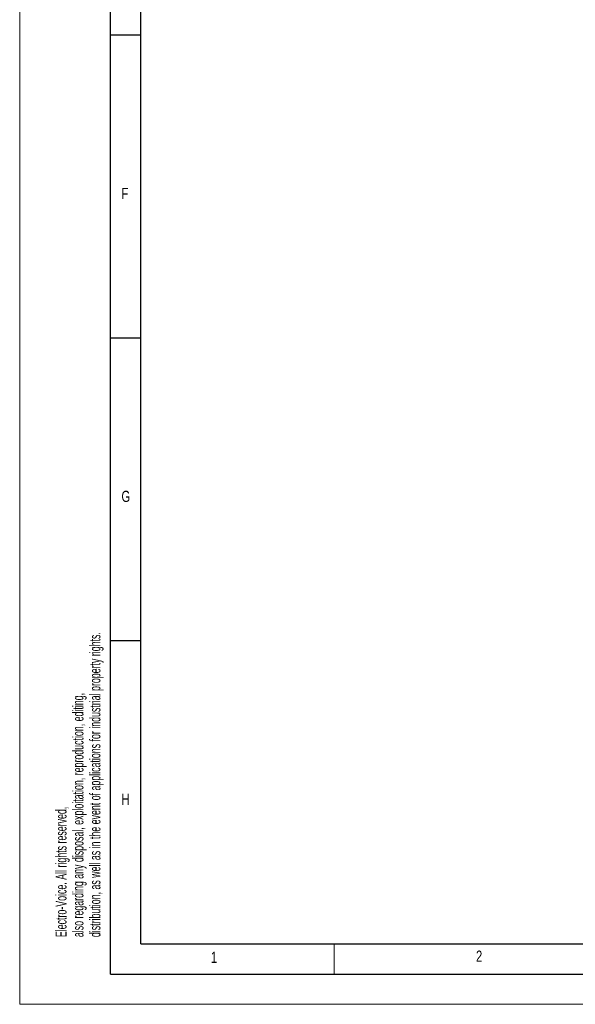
# Model space of a CAD drawing. Header units: millimetres. Extents: x 0 to 594, y 0 to 420.
# Tile 1 of 50: x 0 to 92, y 0 to 163. Entities that reach past the tile are written whole.
import ezdxf

# ---------------------------------------------------------------- set-up
doc = ezdxf.new("R2010")
doc.units = ezdxf.units.MM
doc.layers.add('FORMAT', color=7, linetype='Continuous')
doc.styles.add('SLDTEXTSTYLE0', font='TXT', dxfattribs={"width": 0.75})
doc.styles.add('SLDTEXTSTYLE1', font='TXT', dxfattribs={"width": 0.605})

msp = doc.modelspace()

# ---------------------------------------------------------------- linework, layer by layer
at = {"color": 7, "linetype": 'Continuous', "lineweight": 18}
for p, q in [((0, 0), (0, 420)), ((52, 10), (52, 5)), ((0, 0), (594, 0))]:
    msp.add_line(p, q, dxfattribs=at)
at = {"layer": 'FORMAT'}
for p, q in [((15, 5), (15, 415)), ((20, 10), (20, 410)), ((20, 160), (15, 160)), ((20, 110), (15, 110)), ((20, 60), (15, 60)), ((20, 10), (584, 10)), ((15, 5), (589, 5))]:
    msp.add_line(p, q, dxfattribs=at)

# ---------------------------------------------------------------- texts
at = {"color": 7, "linetype": 'Continuous', "lineweight": 0, "char_height": 1.8, "attachment_point": 1, "rotation": 90, "style": 'SLDTEXTSTYLE1'}
for s, insert in [('distribution, as well as in the event of applications for industrial property rights.', (11.542, 11.093)), ('also regarding any disposal, exploitation, reproduction, editing,', (8.742, 11.093)), ('Electro-Voice. All rights reserved,', (5.942, 11.093))]:
    msp.add_mtext(s, dxfattribs=dict(at, insert=insert))
at = {"layer": 'FORMAT', "char_height": 1.852, "attachment_point": 1, "style": 'SLDTEXTSTYLE0'}
for s, insert in [('F', (16.822, 134.783)), ('G', (16.822, 84.783)), ('H', (16.822, 34.783)), ('1', (31.587, 8.668)), ('2', (75.416, 8.874))]:
    msp.add_mtext(s, dxfattribs=dict(at, insert=insert))

doc.saveas('drawing.dxf')
